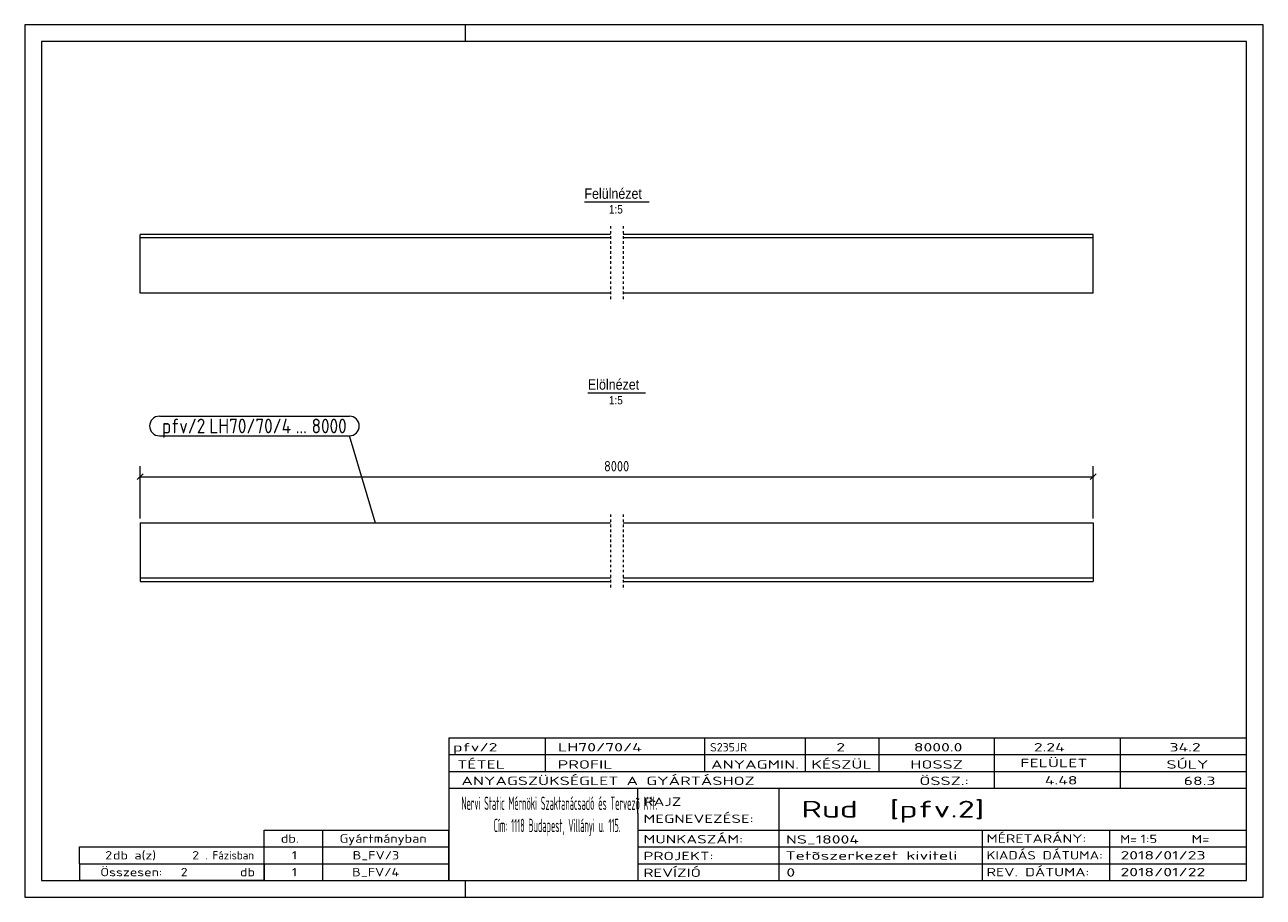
# Model space of a CAD drawing. Header units: millimetres. Extents: x 1 to 296, y 1 to 209.
import ezdxf

# ---------------------------------------------------------------- set-up
doc = ezdxf.new("R2010")
doc.units = ezdxf.units.MM
doc.header["$LTSCALE"] = 0.6
doc.linetypes.add('XKITLINE00', pattern=[0])
doc.linetypes.add('XKITLINE01', pattern=[4, 1, -1, 1, -1])
for name, color, linetype, lineweight in [('DrawingSheet', 5, 'Continuous', 0), ('OtherObjectType', 1, 'Continuous', 0), ('Part', 2, 'Continuous', 0), ('PartMark', 3, 'Continuous', 0), ('Z-DIMENSIONS', 1, 'Continuous', 0)]:
    doc.layers.add(name, color=color, linetype=linetype, lineweight=lineweight)
doc.styles.add('ARIAL', font='ARIAL.TTF')
doc.styles.add('ISOCPEUR', font='ISOCPEUR.TTF')

msp = doc.modelspace()

# ---------------------------------------------------------------- linework, layer by layer
at = {"layer": 'DrawingSheet', "color": 2, "linetype": 'XKITLINE00', "lineweight": 0}
for p, q in [((296, 209), (1, 209)), ((1, 209), (1, 1)), ((106, 205), (106, 209)), ((296, 1), (296, 209)), ((106, 1), (106, 5)), ((1, 1), (296, 1))]:
    msp.add_line(p, q, dxfattribs=at)
at = {"layer": 'DrawingSheet', "color": 3, "linetype": 'XKITLINE00', "lineweight": 0}
for p, q in [((292, 205), (5, 205)), ((5, 205), (5, 5)), ((292, 5), (292, 205)), ((5, 5), (292, 5))]:
    msp.add_line(p, q, dxfattribs=at)
at = {"layer": 'OtherObjectType', "color": 6, "linetype": 'XKITLINE00', "lineweight": 0}
for p, q in [((134.3083496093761, 166.75), (149.6916503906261, 166.75)), ((135.1414794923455, 121.24599999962), (148.8585205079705, 121.24599999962))]:
    msp.add_line(p, q, dxfattribs=at)
at = {"layer": 'OtherObjectType', "color": 7, "linetype": 'XKITLINE00', "lineweight": 0}
for p, q in [((102, 39), (292, 39)), ((102, 39), (102, 35)), ((102, 39), (292, 39)), ((125, 35), (125, 39)), ((163, 35), (163, 39)), ((187, 35), (187, 39)), ((204.5, 35), (204.5, 39)), ((232, 35), (232, 39)), ((262, 35), (262, 39)), ((292, 35), (292, 39)), ((102, 35), (292, 35)), ((102, 35), (102, 5)), ((102, 35), (292, 35)), ((125, 31), (125, 35)), ((163, 31), (163, 35)), ((187, 31), (187, 35)), ((204.5, 31), (204.5, 35)), ((232, 31), (232, 35)), ((262, 31), (262, 35)), ((292, 31), (292, 35)), ((102, 31), (292, 31)), ((232, 27), (232, 31)), ((262, 27), (262, 31)), ((292, 27), (292, 31)), ((102, 27), (292, 27)), ((147, 21), (147, 27)), ((180.7023876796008, 17), (180.7023876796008, 27)), ((292, 21), (292, 27)), ((147, 21), (147, 5)), ((292, 17), (292, 21)), ((58, 17), (102, 17)), ((58, 13), (58, 17)), ((72, 13), (72, 17)), ((102, 13), (102, 17)), ((147, 17), (292, 17)), ((180.7023876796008, 5), (180.7023876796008, 17)), ((229.158568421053, 13), (229.158568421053, 17)), ((259.5, 5), (259.5, 17)), ((292, 13), (292, 17)), ((14, 9), (14, 13)), ((14, 13), (58, 13)), ((14, 13), (58, 13)), ((58, 9), (58, 13)), ((58, 13), (102, 13)), ((58, 9), (58, 13)), ((72, 9), (72, 13)), ((102, 9), (102, 13)), ((147, 13), (292, 13)), ((229.158568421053, 5), (229.158568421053, 13)), ((292, 9), (292, 13)), ((14, 9), (58, 9)), ((14, 9), (14, 5)), ((14, 9), (58, 9)), ((58, 9), (58, 5)), ((58, 9), (102, 9)), ((58, 5), (58, 9)), ((72, 5), (72, 9)), ((102, 5), (102, 9)), ((147, 9), (292, 9)), ((292, 5), (292, 9)), ((58, 5), (14, 5)), ((58, 5), (102, 5)), ((102, 5), (292, 5)), ((139.5, 5), (292, 5))]:
    msp.add_line(p, q, dxfattribs=at)
at = {"layer": 'Part', "color": 2, "linetype": 'XKITLINE01', "lineweight": 0}
for p, q in [((140.4980000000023, 161), (140.4980000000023, 142.99599999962)), ((143.5020000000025, 161), (143.5020000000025, 142.99599999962)), ((140.4980000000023, 92.26199999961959), (140.4980000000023, 74.2579999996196)), ((143.5020000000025, 92.26199999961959), (143.5020000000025, 74.2579999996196))]:
    msp.add_line(p, q, dxfattribs=at)
at = {"layer": 'Part', "color": 2, "linetype": 'XKITLINE00', "lineweight": 0}
for p, q in [((28.5, 144.9980000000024), (28.50000000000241, 158.998)), ((140.5000000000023, 158.9979999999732), (28.50000000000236, 158.998)), ((140.5000000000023, 158.1979999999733), (28.50000000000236, 158.1980000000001)), ((255.5000000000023, 158.9979999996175), (143.5000000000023, 158.9979999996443)), ((255.5000000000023, 158.1979999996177), (143.5000000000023, 158.1979999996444)), ((255.5000000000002, 144.99799999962), (255.5000000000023, 158.9979999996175)), ((140.5000000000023, 144.9979999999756), (28.5, 144.9980000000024)), ((255.5000000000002, 144.99799999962), (143.5000000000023, 144.9979999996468)), ((28.50000000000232, 90.2599999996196), (28.5, 76.2599999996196)), ((28.50000000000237, 90.2599999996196), (140.5000000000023, 90.2599999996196)), ((143.5000000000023, 90.2599999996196), (255.5000000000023, 90.2599999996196)), ((255.5000000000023, 90.2599999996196), (255.5000000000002, 76.2599999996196)), ((140.5000000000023, 77.05999999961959), (28.5, 77.05999999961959)), ((255.5000000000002, 77.05999999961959), (143.5000000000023, 77.05999999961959)), ((28.5, 76.2599999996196), (140.5000000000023, 76.2599999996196)), ((143.5000000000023, 76.2599999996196), (255.5000000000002, 76.2599999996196))]:
    msp.add_line(p, q, dxfattribs=at)
at = {"layer": 'PartMark', "color": 7, "linetype": 'XKITLINE00', "lineweight": 0}
for p, q in [((33.08154999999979, 115.69599999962), (78.33779999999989, 115.69599999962)), ((33.08154999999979, 110.99599999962), (78.33779999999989, 110.99599999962)), ((84.54899999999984, 90.16199999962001), (78.3377999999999, 110.99599999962))]:
    msp.add_line(p, q, dxfattribs=at)
for centre, radius, start, end in [((33.08154999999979, 113.34599999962), 2.350000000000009, 90, 270), ((78.33779999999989, 113.34599999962), 2.349999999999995, 270, 90)]:
    msp.add_arc(centre, radius, start, end, dxfattribs=at)
at = {"layer": 'Z-DIMENSIONS', "color": 7, "linetype": 'XKITLINE00', "lineweight": 0}
for p, q in [((28.50000000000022, 91.2599999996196), (28.50000000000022, 103.7599999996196)), ((255.500000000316, 91.2599999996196), (255.500000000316, 103.7599999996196)), ((29.20710678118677, 101.9671067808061), (27.79289321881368, 100.552893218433)), ((28.50000000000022, 101.2599999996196), (255.500000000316, 101.2599999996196)), ((256.2071067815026, 101.9671067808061), (254.7928932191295, 100.552893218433))]:
    msp.add_line(p, q, dxfattribs=at)
at = {"layer": 'Z-DIMENSIONS', "color": 3}
for p in [(28.50000000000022, 101.2599999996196), (255.500000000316, 101.2599999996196)]:
    msp.add_point(p, dxfattribs=at)

# ---------------------------------------------------------------- texts
at = {"layer": 'OtherObjectType', "color": 6, "style": 'ARIAL', "width": 0.85}
for s, height, p in [('Felülnézet', 2.5, (134.3083496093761, 167.5)), ('1:5', 2, (140.1459960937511, 164)), ('Elölnézet', 2.5, (135.1414794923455, 121.99599999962)), ('1:5', 2, (140.145996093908, 118.49599999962))]:
    msp.add_text(s, height=height, dxfattribs=at).set_placement(p)
at = {"layer": 'OtherObjectType', "color": 7, "style": 'ISOCPEUR'}
for s, height, width, p in [('pfv/2', 2, 1.525501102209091, (103, 35.75551004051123)), ('LH70/70/4', 2, 1.525501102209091, (128, 35.75551004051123)), ('S235JR', 2, 1.020000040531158, (164.2241066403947, 35.75551004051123)), ('2', 2, 1.525501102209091, (194.318514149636, 35.75551004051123)), ('8000.0', 2, 1.525501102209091, (212.7761876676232, 35.75551004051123)), ('2.24', 2, 1.525501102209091, (241.3517384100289, 35.75551004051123)), ('34.2', 2, 1.525501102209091, (273.6738436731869, 35.75551004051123)), ('TÉTEL', 2, 1.525501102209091, (104, 31.6604306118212)), ('PROFIL', 2, 1.525501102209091, (127.9575050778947, 31.6604306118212)), ('ANYAGMIN.', 2, 1.525501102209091, (164.4740627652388, 31.6604306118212)), ('KÉSZÜL', 2, 1.525501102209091, (188.3725194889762, 31.6604306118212)), ('HOSSZ', 2, 1.525501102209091, (211.957505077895, 31.6604306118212)), ('FELÜLET', 2, 1.525501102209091, (238.134134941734, 32)), ('SÚLY', 2, 1.525501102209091, (272.957505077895, 31.6604306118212)), ('ANYAGSZÜKSÉGLET A GYÁRTÁSHOZ', 2, 1.525501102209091, (105, 27.7512919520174)), ('ÖSSZ.:', 2, 1.525501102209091, (214.103124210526, 27.7512919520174)), ('4.48', 2, 1.525501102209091, (243.9736325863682, 27.8807834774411)), ('68.3', 2, 1.525501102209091, (277.0583655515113, 27.7512919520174)), ('Nervi Static Mérnöki\xa0Szaktanácsadó\xa0és\xa0Tervezõ Kft.', 3.176470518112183, 0.4030927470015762, (105, 21.8235294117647)), ('RAJZ', 2, 1.445000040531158, (148.378947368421, 22.7811123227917)), ('Rud  [pfv.2]', 4, 1.474651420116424, (186, 20)), ('MEGNEVEZÉSE:', 2, 1.445000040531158, (148.3789473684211, 18.7206268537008)), ('Cím:\xa01118 Budapest, Villányi u. 115.', 3.176470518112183, 0.4030927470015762, (112.6949660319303, 16.5294117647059)), ('db.', 2, 1.211571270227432, (62, 14)), ('Gyártmányban', 2, 1.211571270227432, (76, 14)), ('MUNKASZÁM:', 2, 1.445000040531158, (148.3789473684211, 13.83808069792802)), ('NS_18004', 2, 1.525501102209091, (182.2848209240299, 13.78452610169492)), ('MÉRETARÁNY:', 2, 1.360000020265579, (230.100220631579, 14)), ('M=', 2, 1.211571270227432, (261.913136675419, 13.83742949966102)), ('1:5', 2, 1.275, (266.786838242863, 13.90445390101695)), ('M=', 2, 1.275, (278.95129694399, 13.87050847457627)), ('2', 2, 1.211571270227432, (20.14472359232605, 10)), ('db a(z)', 2, 1.211571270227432, (22, 10)), ('2', 2, 1.211571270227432, (40.85963145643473, 10)), ('. Fázisban', 2, 0.9350000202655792, (44, 10)), ('1', 2, 1.211571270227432, (64.63469726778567, 10)), ('B_FV/3', 2, 1.211571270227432, (79.10244076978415, 10)), ('PROJEKT:', 2, 1.445000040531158, (148.3789473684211, 9.83808069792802)), ('Tetõszerkezet kiviteli ', 2, 1.525501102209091, (182.2047890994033, 9.938342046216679)), ('KIADÁS DÁTUMA:', 2, 1.275, (230.100220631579, 10)), ('2018/01/23', 2, 1.525501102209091, (262, 10)), ('Összesen:            db', 2, 1.211571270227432, (19, 6)), ('2', 2, 1.211571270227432, (38.14254606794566, 6)), ('1', 2, 1.211571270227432, (64.63469726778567, 6)), ('B_FV/4', 2, 1.211571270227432, (78.97994735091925, 6)), ('REVÍZIÓ', 2, 1.445000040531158, (148.3789473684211, 5.838080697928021)), ('0', 2, 1.525501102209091, (182.4112184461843, 5.917125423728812)), ('REV. DÁTUMA:', 2, 1.360000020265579, (230.100220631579, 6)), ('2018/01/22', 2, 1.525501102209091, (262, 6))]:
    msp.add_text(s, height=height, dxfattribs=dict(at, width=width)).set_placement(p)
at = {"layer": 'PartMark', "color": 3, "style": 'ISOCPEUR', "width": 0.85}
for s, p in [('pfv/2', (33.68154999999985, 111.59599999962)), ('LH70/70/4', (44.95811249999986, 111.59599999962)), ('8000', (69.31592499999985, 111.59599999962)), ('...', (65.55889374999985, 111.59599999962))]:
    msp.add_text(s, height=3.5, dxfattribs=at).set_placement(p)
at = {"layer": 'Z-DIMENSIONS', "color": 3, "style": 'ISOCPEUR', "width": 0.85}
msp.add_text('8000', height=2.5, dxfattribs=at).set_placement((138.9921875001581, 102.5099999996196))

doc.saveas('drawing.dxf')
